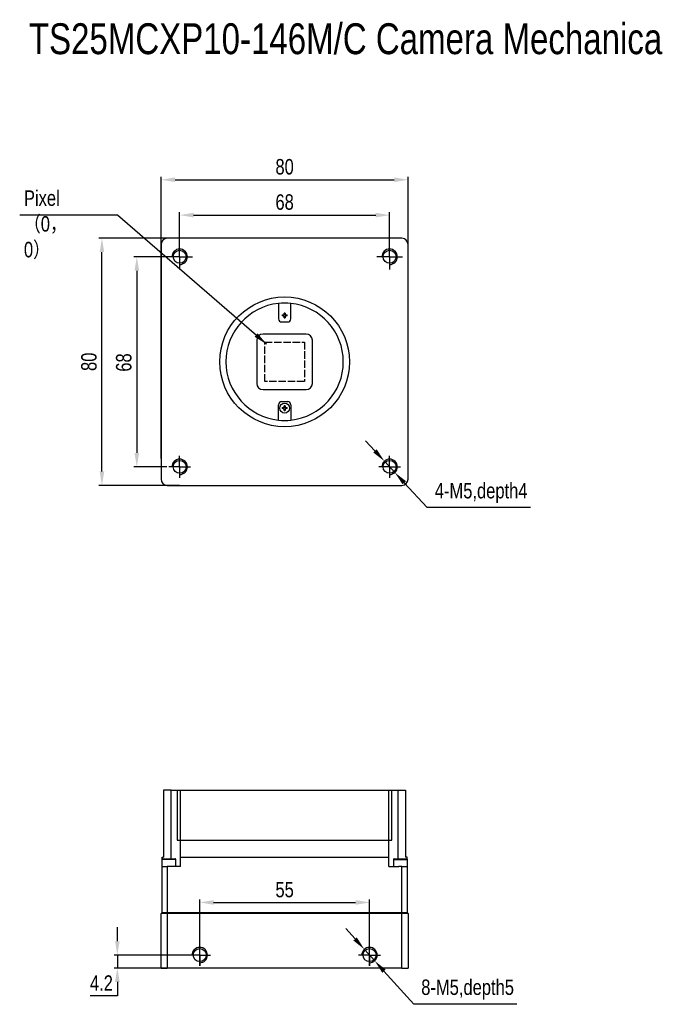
# Model space of a CAD drawing. Header units: millimetres. Extents: x 0 to 16520, y 0 to 2287.
# Tile 1 of 9: x 16053 to 16259, y 1968 to 2287. Entities that reach past the tile are written whole.
import ezdxf

# ---------------------------------------------------------------- set-up
doc = ezdxf.new("R2010")
doc.units = ezdxf.units.MM
doc.header["$LTSCALE"] = 0.2
for name, pattern in [('ACAD_ISO02W100', [15, 12, -3]), ('CENTER', [50.8, 31.75, -6.35, 6.35, -6.35]), ('CENTERX2', [20.32, 12.7, -2.54, 2.54, -2.54])]:
    doc.linetypes.add(name, pattern=pattern)
doc.layers.get('0').update_dxf_attribs({"lineweight": 15})
doc.layers.add('10', color=7, linetype='Continuous')
for name, color, linetype, lineweight in [('中心线-SW', 1, 'CENTERX2', 25), ('粗实线', 7, 'Continuous', 50), ('粗实线-AW', 7, 'Continuous', 50), ('细实线', 3, 'Continuous', 25), ('细虚线', 2, 'ACAD_ISO02W100', 25)]:
    doc.layers.add(name, color=color, linetype=linetype, lineweight=lineweight)
doc.styles.add('iTek', font='txt', dxfattribs={"width": 0.8, "height": 5})
doc.dimstyles.new('iTek', dxfattribs={"dimscale": 0, "dimtxt": 7, "dimasz": 4.5, "dimexe": 1, "dimexo": 0, "dimgap": 1.5, "dimtad": 1, "dimtoh": 1, "dimdsep": 46, "dimtxsty": 'iTek', "dimcen": 4, "dimclrd": 256, "dimclre": 256, "dimclrt": 256, "dimazin": 2, "dimtfac": 1, "dimtmove": 0, "dimatfit": 3, "dimfxl": 1, "dimlwd": -1, "dimlwe": -1, "dimarcsym": 0})

# ---------------------------------------------------------------- blocks, each defined once
blk = doc.blocks.new('SW_CENTERMARKSYMBOL_1')
at = {"layer": '10', "color": 0}
for p, q in [((0, 2.5), (0, 4.15)), ((-2.5, 0), (-4.15, 0)), ((0, 0), (-2.5, 0)), ((0, 0), (0, 2.5)), ((0, 0), (0, -2.5)), ((0, 0), (2.5, 0)), ((2.5, 0), (4.15, 0)), ((0, -2.5), (0, -4.15))]:
    blk.add_line(p, q, dxfattribs=at)
blk = doc.blocks.new('SW_CENTERMARKSYMBOL_2')
at = {"layer": '10', "color": 0}
for p, q in [((0, 2.5), (0, 4.15)), ((-2.5, 0), (-4.15, 0)), ((0, 0), (-2.5, 0)), ((0, 0), (0, 2.5)), ((0, 0), (0, -2.5)), ((0, 0), (2.5, 0)), ((2.5, 0), (4.15, 0)), ((0, -2.5), (0, -4.15))]:
    blk.add_line(p, q, dxfattribs=at)
blk = doc.blocks.new('SW_CENTERMARKSYMBOL_3')
at = {"layer": '10', "color": 0}
for p, q in [((0, 2.5), (0, 3.525)), ((-2.5, 0), (-3.525, 0)), ((0, 0), (-2.5, 0)), ((0, 0), (0, 2.5)), ((0, 0), (0, -2.5)), ((0, 0), (2.5, 0)), ((2.5, 0), (3.525, 0)), ((0, -2.5), (0, -3.525))]:
    blk.add_line(p, q, dxfattribs=at)
blk = doc.blocks.new('SW_CENTERMARKSYMBOL_4')
at = {"layer": '10', "color": 0}
for p, q in [((0, 2.5), (0, 3.525)), ((-2.5, 0), (-3.525, 0)), ((0, 0), (-2.5, 0)), ((0, 0), (0, 2.5)), ((0, 0), (0, -2.5)), ((0, 0), (2.5, 0)), ((2.5, 0), (3.525, 0)), ((0, -2.5), (0, -3.525))]:
    blk.add_line(p, q, dxfattribs=at)
blk = doc.blocks.new('*D769')
at = {"layer": 'Defpoints', "color": 0}
for p in [(16178.91, 2235.4), (16098.91, 2145.21), (16178.91, 2145.21)]:
    blk.add_point(p, dxfattribs=at)
at = {"layer": '细实线'}
for p, q in [((16098.91, 2145.21), (16098.91, 2236.4)), ((16103.41, 2235.4), (16174.41, 2235.4)), ((16178.91, 2145.21), (16178.91, 2236.4))]:
    blk.add_line(p, q, dxfattribs=at)
for points in [[(16103.41, 2236.15), (16103.41, 2234.65), (16098.91, 2235.4)], [(16174.41, 2236.15), (16174.41, 2234.65), (16178.91, 2235.4)]]:
    blk.add_solid(points, dxfattribs=at)
at = {"layer": '细实线', "insert": (16138.91, 2239.58), "char_height": 5, "attachment_point": 5, "style": 'iTek'}
blk.add_mtext('80', dxfattribs=at)
blk = doc.blocks.new('*D770')
at = {"layer": 'Defpoints', "color": 0}
for p in [(16100.76, 2210.47), (16091.03, 2142.47), (16100.76, 2142.47)]:
    blk.add_point(p, dxfattribs=at)
at = {"layer": '细实线'}
for p, q in [((16100.76, 2210.47), (16090.03, 2210.47)), ((16091.03, 2205.97), (16091.03, 2146.97)), ((16100.76, 2142.47), (16090.03, 2142.47))]:
    blk.add_line(p, q, dxfattribs=at)
for points in [[(16090.28, 2205.97), (16091.78, 2205.97), (16091.03, 2210.47)], [(16090.28, 2146.97), (16091.78, 2146.97), (16091.03, 2142.47)]]:
    blk.add_solid(points, dxfattribs=at)
at = {"layer": '细实线', "insert": (16086.83, 2176.24), "char_height": 5, "attachment_point": 5, "rotation": 90, "style": 'iTek'}
blk.add_mtext('68', dxfattribs=at)
blk = doc.blocks.new('*D771')
at = {"layer": 'Defpoints', "color": 0}
for p in [(16079.74, 2216.47), (16100.91, 2216.47), (16104.91, 2136.47)]:
    blk.add_point(p, dxfattribs=at)
at = {"layer": '细实线'}
for p, q in [((16100.91, 2216.47), (16078.74, 2216.47)), ((16079.74, 2140.97), (16079.74, 2211.97)), ((16104.91, 2136.47), (16078.74, 2136.47))]:
    blk.add_line(p, q, dxfattribs=at)
for points in [[(16078.99, 2211.97), (16080.49, 2211.97), (16079.74, 2216.47)], [(16078.99, 2140.97), (16080.49, 2140.97), (16079.74, 2136.47)]]:
    blk.add_solid(points, dxfattribs=at)
at = {"layer": '细实线', "insert": (16075.55, 2176.47), "char_height": 5, "attachment_point": 5, "rotation": 90, "style": 'iTek'}
blk.add_mtext('80', dxfattribs=at)
blk = doc.blocks.new('*D773')
at = {"layer": 'Defpoints', "color": 0}
for p in [(16172.91, 2223.96), (16104.91, 2210.47), (16172.91, 2210.47)]:
    blk.add_point(p, dxfattribs=at)
at = {"layer": '细实线'}
for p, q in [((16104.91, 2210.47), (16104.91, 2224.96)), ((16172.91, 2210.47), (16172.91, 2224.96)), ((16109.41, 2223.96), (16168.41, 2223.96))]:
    blk.add_line(p, q, dxfattribs=at)
for points in [[(16109.41, 2224.71), (16109.41, 2223.21), (16104.91, 2223.96)], [(16168.41, 2224.71), (16168.41, 2223.21), (16172.91, 2223.96)]]:
    blk.add_solid(points, dxfattribs=at)
at = {"layer": '细实线', "insert": (16138.91, 2228.15), "char_height": 5, "attachment_point": 5, "style": 'iTek'}
blk.add_mtext('68', dxfattribs=at)
blk = doc.blocks.new('*D772')
at = {"layer": 'Defpoints', "color": 0}
for p in [(16171.22, 2144.31), (16174.6, 2140.63)]:
    blk.add_point(p, dxfattribs=at)
at = {"layer": '细实线'}
for p, q in [((16168.17, 2147.62), (16165.12, 2150.93)), ((16171.22, 2144.31), (16174.6, 2140.63)), ((16185.05, 2129.28), (16177.65, 2137.32)), ((16218.57, 2129.28), (16185.05, 2129.28))]:
    blk.add_line(p, q, dxfattribs=at)
for points in [[(16168.72, 2148.13), (16167.62, 2147.11), (16171.22, 2144.31)], [(16178.2, 2137.83), (16177.1, 2136.81), (16174.6, 2140.63)]]:
    blk.add_solid(points, dxfattribs=at)
at = {"layer": '细实线', "color": 3, "insert": (16202.56, 2133.99), "char_height": 5, "attachment_point": 5, "style": 'iTek'}
blk.add_mtext('4-M5,depth4', dxfattribs=at)
blk = doc.blocks.new('*D778')
at = {"layer": 'Defpoints', "color": 0}
for p in [(16166.41, 2001.44), (16111.41, 1980.87), (16166.41, 1980.87)]:
    blk.add_point(p, dxfattribs=at)
at = {"layer": '细实线'}
for p, q in [((16111.41, 1980.87), (16111.41, 2002.44)), ((16166.41, 1980.87), (16166.41, 2002.44)), ((16115.91, 2001.44), (16161.91, 2001.44))]:
    blk.add_line(p, q, dxfattribs=at)
for points in [[(16115.91, 2002.19), (16115.91, 2000.69), (16111.41, 2001.44)], [(16161.91, 2002.19), (16161.91, 2000.69), (16166.41, 2001.44)]]:
    blk.add_solid(points, dxfattribs=at)
at = {"layer": '细实线', "insert": (16138.91, 2005.57), "char_height": 5, "attachment_point": 5, "style": 'iTek'}
blk.add_mtext('55', dxfattribs=at)
blk = doc.blocks.new('*D779')
at = {"layer": 'Defpoints', "color": 0}
for p in [(16107.88, 1984.4), (16084.73, 1980.2), (16113.91, 1980.2)]:
    blk.add_point(p, dxfattribs=at)
at = {"layer": '细实线'}
for p, q in [((16084.73, 1988.9), (16084.73, 1993.4)), ((16107.88, 1984.4), (16083.73, 1984.4)), ((16084.73, 1984.4), (16084.73, 1980.2)), ((16113.91, 1980.2), (16083.73, 1980.2)), ((16084.73, 1975.7), (16084.73, 1971.2)), ((16084.73, 1971.2), (16075.91, 1971.2))]:
    blk.add_line(p, q, dxfattribs=at)
for points in [[(16083.98, 1988.9), (16085.48, 1988.9), (16084.73, 1984.4)], [(16083.98, 1975.7), (16085.48, 1975.7), (16084.73, 1980.2)]]:
    blk.add_solid(points, dxfattribs=at)
at = {"layer": '细实线', "insert": (16079.57, 1975.34), "char_height": 5, "attachment_point": 5, "style": 'iTek'}
blk.add_mtext('4.2', dxfattribs=at)
blk = doc.blocks.new('*D780')
at = {"layer": 'Defpoints', "color": 0}
for p in [(16164.74, 1986.26), (16168.08, 1982.54)]:
    blk.add_point(p, dxfattribs=at)
at = {"layer": '细实线'}
for p, q in [((16161.73, 1989.61), (16158.73, 1992.96)), ((16164.74, 1986.26), (16168.08, 1982.54)), ((16180.71, 1968.47), (16171.08, 1979.19)), ((16214.14, 1968.47), (16180.71, 1968.47))]:
    blk.add_line(p, q, dxfattribs=at)
for points in [[(16162.29, 1990.11), (16161.18, 1989.11), (16164.74, 1986.26)], [(16171.64, 1979.69), (16170.53, 1978.69), (16168.08, 1982.54)]]:
    blk.add_solid(points, dxfattribs=at)
at = {"layer": '细实线', "insert": (16198.17, 1973.24), "char_height": 5, "attachment_point": 5, "style": 'iTek'}
blk.add_mtext('8-M5,depth5', dxfattribs=at)

msp = doc.modelspace()

# ---------------------------------------------------------------- linework, layer by layer
at = {"linetype": 'Continuous', "lineweight": 30}
for p, q in [((16176.91, 2216.468), (16100.91, 2216.468)), ((16098.91, 2214.468), (16098.91, 2138.468)), ((16178.91, 2138.468), (16178.91, 2214.468)), ((16136.91, 2195.362), (16136.91, 2190.368)), ((16140.91, 2190.368), (16140.91, 2195.362)), ((16138.134, 2191.638), (16138.44, 2191.638)), ((16138.44, 2191.298), (16138.134, 2191.298)), ((16138.585, 2191.26), (16138.585, 2191.675)), ((16138.702, 2191.792), (16139.117, 2191.792)), ((16139.117, 2191.143), (16138.702, 2191.143)), ((16138.74, 2191.938), (16138.74, 2192.243)), ((16138.74, 2190.693), (16138.74, 2190.998)), ((16139.08, 2192.243), (16139.08, 2191.938)), ((16139.08, 2190.998), (16139.08, 2190.693)), ((16139.234, 2191.675), (16139.234, 2191.26)), ((16139.38, 2191.638), (16139.685, 2191.638)), ((16139.685, 2191.298), (16139.38, 2191.298)), ((16137.91, 2189.368), (16139.91, 2189.368)), ((16145.91, 2185.468), (16131.91, 2185.468)), ((16129.91, 2183.468), (16129.91, 2169.468)), ((16147.91, 2169.468), (16147.91, 2183.468)), ((16131.91, 2167.468), (16145.91, 2167.468)), ((16136.91, 2157.573), (16136.91, 2162.568)), ((16137.91, 2163.568), (16139.91, 2163.568)), ((16138.134, 2161.638), (16138.44, 2161.638)), ((16138.44, 2161.298), (16138.134, 2161.298)), ((16138.585, 2161.26), (16138.585, 2161.675)), ((16138.702, 2161.792), (16139.117, 2161.792)), ((16138.74, 2161.938), (16138.74, 2162.243)), ((16139.08, 2162.243), (16139.08, 2161.938)), ((16139.234, 2161.675), (16139.234, 2161.26)), ((16139.38, 2161.638), (16139.685, 2161.638)), ((16139.685, 2161.298), (16139.38, 2161.298)), ((16140.91, 2162.568), (16140.91, 2157.573)), ((16139.117, 2161.143), (16138.702, 2161.143)), ((16138.74, 2160.693), (16138.74, 2160.998)), ((16139.08, 2160.998), (16139.08, 2160.693)), ((16100.91, 2136.468), (16176.91, 2136.468)), ((16099.71, 2037.787), (16099.71, 2016.087)), ((16102.21, 2037.787), (16099.71, 2037.787)), ((16102.21, 2037.787), (16104.136, 2037.787)), ((16102.21, 2015.587), (16102.21, 2037.787)), ((16104.136, 2037.787), (16104.136, 2021.587)), ((16104.136, 2037.787), (16105.21, 2037.787)), ((16105.21, 2037.787), (16172.61, 2037.787)), ((16105.21, 2021.587), (16105.21, 2037.787)), ((16172.61, 2021.587), (16172.61, 2037.787)), ((16172.61, 2037.787), (16173.683, 2037.787)), ((16173.683, 2021.587), (16173.683, 2037.787)), ((16173.683, 2037.787), (16175.61, 2037.787)), ((16175.61, 2037.787), (16178.11, 2037.787)), ((16175.61, 2037.787), (16175.61, 2015.587)), ((16178.11, 2037.787), (16178.11, 2016.087)), ((16104.136, 2021.587), (16105.21, 2021.587)), ((16105.21, 2021.587), (16172.61, 2021.587)), ((16105.21, 2016.087), (16105.21, 2021.587)), ((16172.61, 2016.087), (16172.61, 2021.587)), ((16172.61, 2021.587), (16173.683, 2021.587)), ((16099.16, 2015.337), (16099.16, 2013.087)), ((16103.66, 2015.337), (16099.16, 2015.337)), ((16099.21, 2016.087), (16099.71, 2016.087)), ((16099.21, 2015.487), (16099.21, 2016.087)), ((16099.41, 2015.587), (16103.41, 2015.587)), ((16103.66, 2013.087), (16103.66, 2015.337)), ((16105.21, 2016.087), (16172.61, 2016.087)), ((16105.21, 2013.087), (16105.21, 2016.087)), ((16172.61, 2013.087), (16172.61, 2016.087)), ((16174.16, 2015.337), (16174.16, 2013.087)), ((16174.16, 2015.337), (16178.66, 2015.337)), ((16174.41, 2015.587), (16178.41, 2015.587)), ((16178.61, 2016.087), (16178.11, 2016.087)), ((16178.61, 2015.487), (16178.61, 2016.087)), ((16178.66, 2013.087), (16178.66, 2015.337)), ((16099.21, 2013.087), (16099.16, 2013.087)), ((16099.21, 1998.187), (16099.21, 2013.087)), ((16099.21, 2013.087), (16100.91, 2013.087)), ((16101.881, 2013.087), (16100.91, 2013.087)), ((16100.91, 2013.087), (16100.91, 1998.187)), ((16100.938, 2013.087), (16100.91, 2013.087)), ((16105.21, 2013.087), (16101.881, 2013.087)), ((16172.61, 2013.087), (16175.938, 2013.087)), ((16176.91, 2013.087), (16175.938, 2013.087)), ((16176.881, 2013.087), (16176.91, 2013.087)), ((16176.91, 1998.187), (16176.91, 2013.087)), ((16176.91, 2013.087), (16178.61, 2013.087)), ((16178.61, 2013.087), (16178.66, 2013.087)), ((16178.61, 2013.087), (16178.61, 1998.187)), ((16098.91, 1997.887), (16099.21, 1998.187)), ((16100.91, 1997.887), (16098.91, 1997.887)), ((16098.91, 1980.197), (16098.91, 1997.887)), ((16099.21, 1998.187), (16100.91, 1998.187)), ((16100.91, 1997.887), (16100.91, 1998.187)), ((16100.91, 1998.187), (16176.91, 1998.187)), ((16100.91, 1997.887), (16100.91, 1980.197)), ((16176.91, 1997.887), (16100.91, 1997.887)), ((16176.91, 1998.187), (16176.91, 1997.887)), ((16176.91, 1998.187), (16178.61, 1998.187)), ((16176.91, 1980.197), (16176.91, 1997.887)), ((16178.91, 1997.887), (16176.91, 1997.887)), ((16178.61, 1998.187), (16178.91, 1997.887)), ((16178.91, 1997.887), (16178.91, 1980.197)), ((16098.91, 1980.197), (16100.91, 1980.197)), ((16176.91, 1980.197), (16100.91, 1980.197)), ((16176.91, 1980.197), (16178.91, 1980.197))]:
    msp.add_line(p, q, dxfattribs=at)
for centre, radius in [((16104.91, 2210.468), 2.1), ((16172.91, 2210.468), 2.1), ((16138.91, 2176.468), 21), ((16138.91, 2161.468), 1.6), ((16104.91, 2142.468), 2.1), ((16172.91, 2142.468), 2.1), ((16111.41, 1984.397), 2.1), ((16166.41, 1984.397), 2.1)]:
    msp.add_circle(centre, radius, dxfattribs=at)
for centre, radius, start, end in [((16100.91, 2214.468), 2, 90, 180), ((16176.91, 2214.468), 2, 0, 90), ((16138.91, 2176.468), 19, 96.04233, 263.95767), ((16138.91, 2176.468), 19, 83.95767, 96.04233), ((16138.91, 2176.468), 19, 276.04233, 83.95767), ((16137.91, 2190.368), 1, 180, 270), ((16143.019, 2191.468), 4.888, 178.00692, 181.99308), ((16138.91, 2187.356), 4.89, 88.00791, 91.99209), ((16138.91, 2195.58), 4.89, 268.00791, 271.99209), ((16134.8, 2191.468), 4.888, 358.00697, 1.99303), ((16139.91, 2190.368), 1, 270, 0), ((16131.91, 2183.468), 2, 90, 180), ((16145.91, 2183.468), 2, 0, 90), ((16131.91, 2169.468), 2, 180, 270), ((16145.91, 2169.468), 2, 270, 0), ((16137.91, 2162.568), 1, 90, 180), ((16143.019, 2161.468), 4.888, 178.0069, 181.9931), ((16138.91, 2157.348), 4.898, 88.01097, 91.98903), ((16134.8, 2161.468), 4.888, 358.00696, 1.99304), ((16139.91, 2162.568), 1, 0, 90), ((16138.91, 2165.583), 4.894, 268.0093, 271.9907), ((16138.91, 2176.468), 19, 263.95767, 276.04233), ((16100.91, 2138.468), 2, 180, 270), ((16176.91, 2138.468), 2, 270, 0), ((16099.41, 2015.337), 0.25, 90, 180), ((16103.41, 2015.337), 0.25, 0, 90), ((16174.41, 2015.337), 0.25, 90, 180), ((16178.41, 2015.337), 0.25, 0, 90)]:
    msp.add_arc(centre, radius, start, end, dxfattribs=at)
for points, knots in [([(16138.44, 2191.638), (16138.473, 2191.641), (16138.539, 2191.647), (16138.628, 2191.697), (16138.695, 2191.771), (16138.733, 2191.855), (16138.738, 2191.913), (16138.74, 2191.938)], [0, 0, 0, 0, 0.2118049, 0.4237927, 0.6317716, 0.8379352, 1, 1, 1, 1]), ([(16138.74, 2190.998), (16138.736, 2191.031), (16138.73, 2191.097), (16138.68, 2191.186), (16138.606, 2191.253), (16138.522, 2191.292), (16138.465, 2191.296), (16138.44, 2191.298)], [0, 0, 0, 0, 0.2118007, 0.4237911, 0.6317716, 0.8379364, 1, 1, 1, 1]), ([(16139.08, 2191.938), (16139.083, 2191.905), (16139.089, 2191.839), (16139.139, 2191.75), (16139.213, 2191.682), (16139.297, 2191.644), (16139.354, 2191.64), (16139.38, 2191.638)], [0, 0, 0, 0, 0.2118007, 0.4237909, 0.6317713, 0.8379355, 1, 1, 1, 1]), ([(16139.38, 2191.298), (16139.347, 2191.295), (16139.28, 2191.288), (16139.191, 2191.238), (16139.124, 2191.165), (16139.086, 2191.08), (16139.081, 2191.023), (16139.08, 2190.998)], [0, 0, 0, 0, 0.2118039, 0.42379199, 0.63177085, 0.83793494, 1, 1, 1, 1]), ([(16138.44, 2161.638), (16138.473, 2161.641), (16138.539, 2161.647), (16138.628, 2161.697), (16138.695, 2161.771), (16138.733, 2161.855), (16138.738, 2161.913), (16138.74, 2161.938)], [0, 0, 0, 0, 0.2118043, 0.4237926, 0.631778, 0.8379423, 1, 1, 1, 1]), ([(16138.74, 2160.998), (16138.736, 2161.031), (16138.73, 2161.097), (16138.68, 2161.186), (16138.606, 2161.253), (16138.522, 2161.292), (16138.465, 2161.296), (16138.44, 2161.298)], [0, 0, 0, 0, 0.2118016, 0.42378562, 0.63176692, 0.83793571, 1, 1, 1, 1]), ([(16139.08, 2161.938), (16139.083, 2161.905), (16139.089, 2161.839), (16139.139, 2161.75), (16139.213, 2161.682), (16139.297, 2161.644), (16139.354, 2161.64), (16139.38, 2161.638)], [0, 0, 0, 0, 0.2118018, 0.4237859, 0.6317672, 0.8379356, 1, 1, 1, 1]), ([(16139.38, 2161.298), (16139.347, 2161.295), (16139.28, 2161.288), (16139.191, 2161.238), (16139.124, 2161.165), (16139.086, 2161.08), (16139.081, 2161.023), (16139.08, 2160.998)], [0, 0, 0, 0, 0.21180438, 0.42379265, 0.63177774, 0.8379423, 1, 1, 1, 1])]:
    msp.add_open_spline(points, degree=3, knots=knots, dxfattribs=at)
at = {"layer": '粗实线', "lineweight": 30}
for centre in [(16104.91, 2210.468), (16172.91, 2210.468), (16104.91, 2142.468), (16172.91, 2142.468), (16111.41, 1984.397), (16166.41, 1984.397)]:
    msp.add_circle(centre, 2.1, dxfattribs=at)
at = {"layer": '粗实线-AW', "lineweight": 30}
for centre in [(16104.91, 2210.468), (16172.91, 2210.468), (16104.91, 2142.468), (16172.91, 2142.468), (16111.41, 1984.397), (16166.41, 1984.397)]:
    msp.add_circle(centre, 2.1, dxfattribs=at)
at = {"layer": '细实线'}
for centre in [(16104.91, 2210.468), (16172.91, 2210.468), (16104.91, 2142.468), (16172.91, 2142.468), (16111.41, 1984.397), (16166.41, 1984.397)]:
    msp.add_arc(centre, 2.5, 270, 180, dxfattribs=at)
at = {"layer": '细虚线'}
for p, q in [((16132.51, 2182.868), (16145.31, 2182.868)), ((16132.51, 2170.068), (16132.51, 2182.868)), ((16145.31, 2182.868), (16145.31, 2170.068)), ((16145.31, 2170.068), (16132.51, 2170.068))]:
    msp.add_line(p, q, dxfattribs=at)

# ---------------------------------------------------------------- block references
at = {"layer": '中心线-SW'}
for name, p in [('SW_CENTERMARKSYMBOL_1', (16104.91, 2210.468)), ('SW_CENTERMARKSYMBOL_2', (16172.91, 2210.468)), ('SW_CENTERMARKSYMBOL_3', (16104.91, 2142.468)), ('SW_CENTERMARKSYMBOL_4', (16172.91, 2142.468)), ('SW_CENTERMARKSYMBOL_4', (16111.41, 1984.397)), ('SW_CENTERMARKSYMBOL_4', (16166.41, 1984.397))]:
    msp.add_blockref(name, p, dxfattribs=at)

# ---------------------------------------------------------------- texts
at = {"layer": '细实线', "color": 1, "linetype": 'CENTER', "lineweight": 30, "attachment_point": 1, "style": 'iTek'}
for s, insert, char_height, width in [('{\\C0;TS25MCXP10-146M/C Camera Mechanical Dimensions(in mm)}', (16056.08, 2286.062), 10, 387.27601), ('Pixel{\\fSimSun|b0|i0|c134|p2;（}0{\\fSimSun|b0|i0|c134|p2;，}0{\\fSimSun|b0|i0|c134|p2;）}', (16054.48, 2231.959), 5, 15.87985)]:
    msp.add_mtext(s, dxfattribs=dict(at, insert=insert, char_height=char_height, width=width))

# ---------------------------------------------------------------- dimensions: what is measured, and where the dimension line sits
at = {"layer": '细实线', "color": 3}
dim = msp.add_linear_dim(base=(16178.91, 2235.398), p1=(16098.91, 2145.213), p2=(16178.91, 2145.213), dimstyle='iTek', override={"dimscale": 1}, dxfattribs=at)
dim.commit()
dim.dimension.update_dxf_attribs({"geometry": '*D769', "text_midpoint": (16138.91, 2235.398), "dimtype": 160})
at = {"layer": '细实线'}
dim = msp.add_linear_dim(base=(16172.91, 2223.958), p1=(16104.91, 2210.468), p2=(16172.91, 2210.468), dimstyle='iTek', override={"dimscale": 1}, dxfattribs=at)
dim.commit()
dim.dimension.update_dxf_attribs({"geometry": '*D773', "text_midpoint": (16138.91, 2228.155)})
at = {"layer": '细实线', "color": 3}
for base, p1, p2, picture, middle in [((16079.738, 2216.468), (16104.91, 2136.468), (16100.91, 2216.468), '*D771', (16079.738, 2176.468)), ((16091.031, 2142.468), (16100.76, 2210.468), (16100.76, 2142.468), '*D770', (16091.031, 2176.244))]:
    dim = msp.add_linear_dim(base=base, p1=p1, p2=p2, angle=90, dimstyle='iTek', override={"dimscale": 1}, dxfattribs=at)
    dim.commit()
    dim.dimension.update_dxf_attribs({"geometry": picture, "text_midpoint": middle, "dimtype": 160})
at = {"layer": '细实线', "color": 1}
dim = msp.add_diameter_dim_2p(p1=(16171.216, 2144.307), p2=(16174.603, 2140.629), text='4-M5,depth4', dimstyle='iTek', override={"dimscale": 1, "dimclrt": 3}, dxfattribs=at)
dim.commit()
dim.dimension.update_dxf_attribs({"geometry": '*D772', "text_midpoint": (16202.559, 2133.993)})
at = {"layer": '细实线'}
dim = msp.add_linear_dim(base=(16166.41, 2001.445), p1=(16111.41, 1980.872), p2=(16166.41, 1980.872), dimstyle='iTek', override={"dimscale": 1}, dxfattribs=at)
dim.commit()
dim.dimension.update_dxf_attribs({"geometry": '*D778', "text_midpoint": (16138.91, 2001.445), "dimtype": 160})
dim = msp.add_linear_dim(base=(16084.733, 1980.197), p1=(16107.885, 1984.397), p2=(16113.91, 1980.197), angle=90, dimstyle='iTek', override={"dimscale": 1}, dxfattribs=at)
dim.commit()
dim.dimension.update_dxf_attribs({"geometry": '*D779', "text_midpoint": (16079.57, 1975.335)})
dim = msp.add_diameter_dim_2p(p1=(16164.74, 1986.258), p2=(16168.079, 1982.537), text='8-M5,depth5', dimstyle='iTek', override={"dimscale": 1}, dxfattribs=at)
dim.commit()
dim.dimension.update_dxf_attribs({"geometry": '*D780', "text_midpoint": (16198.175, 1968.465), "dimtype": 163})

# ---------------------------------------------------------------- leaders
at = {"layer": '细实线', "color": 3}
msp.add_leader([(16133.073, 2182.177), (16084.795, 2223.951), (16053.102, 2223.951)], dimstyle='iTek', override={"dimscale": 1, "dimtad": 0}, dxfattribs=at)

doc.saveas('drawing.dxf')
